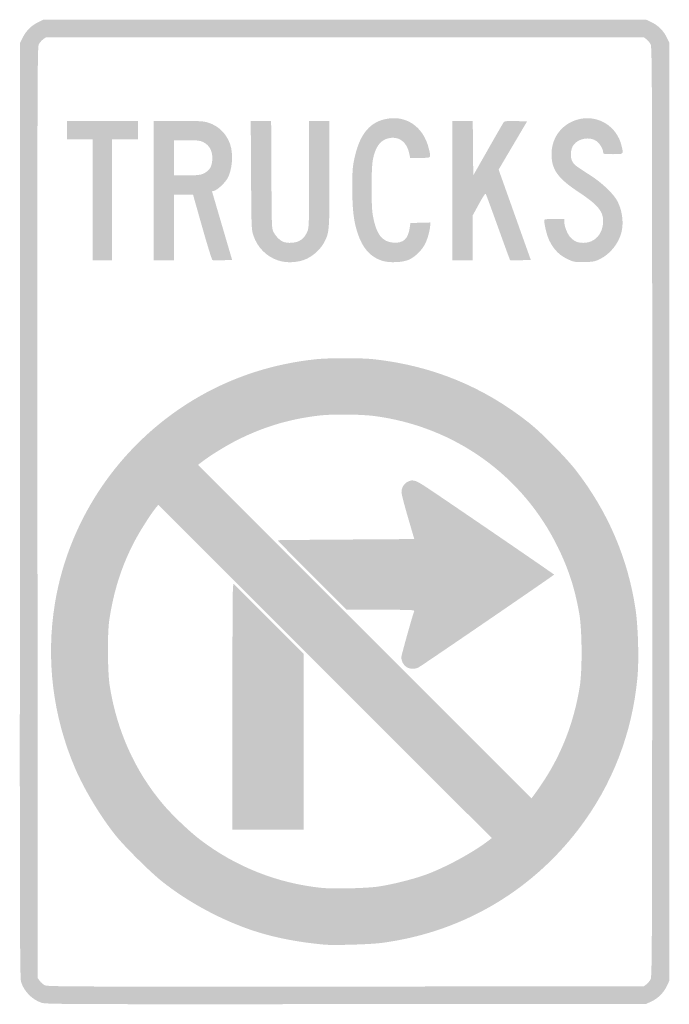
# Model space of a CAD drawing. Header units: inches. Extents: x -11.9 to 11.9, y -18 to 18.
import ezdxf

# ---------------------------------------------------------------- set-up
doc = ezdxf.new("R2010")
doc.units = ezdxf.units.IN
doc.header["$MEASUREMENT"] = 0

msp = doc.modelspace()

# ---------------------------------------------------------------- hatches: boundary and pattern name
h = msp.add_hatch(color=7)
edge = h.paths.add_edge_path()
edge.add_spline(control_points=[(-11.08, -17.939), (-11.427, -17.818), (-11.722, -17.513), (-11.821, -17.173), (-11.865, -17.024), (-11.87, -14.84), (-11.862, 0.068)], knot_values=[0, 0, 0, 0, 1, 1, 1, 2, 2, 2, 2], degree=3, periodic=0)
edge.add_line((-11.862, 0.068), (-11.854, 17.139))
edge.add_line((-11.854, 17.139), (-11.76, 17.33))
edge.add_spline(control_points=[(-11.76, 17.33), (-11.64, 17.573), (-11.444, 17.77), (-11.201, 17.889)], knot_values=[0, 0, 0, 0, 1, 1, 1, 1], degree=3, periodic=0)
edge.add_line((-11.201, 17.889), (-11.009, 17.983))
edge.add_line((-11.009, 17.983), (0, 17.983))
edge.add_line((0, 17.983), (11.009, 17.983))
edge.add_line((11.009, 17.983), (11.2, 17.894))
edge.add_spline(control_points=[(11.2, 17.894), (11.443, 17.78), (11.65, 17.572), (11.764, 17.33)], knot_values=[0, 0, 0, 0, 1, 1, 1, 1], degree=3, periodic=0)
edge.add_line((11.764, 17.33), (11.854, 17.139))
edge.add_line((11.854, 17.139), (11.854, 0))
edge.add_line((11.854, 0), (11.854, -17.139))
edge.add_line((11.854, -17.139), (11.764, -17.33))
edge.add_spline(control_points=[(11.764, -17.33), (11.65, -17.572), (11.443, -17.78), (11.2, -17.894)], knot_values=[0, 0, 0, 0, 1, 1, 1, 1], degree=3, periodic=0)
edge.add_line((11.2, -17.894), (11.009, -17.983))
edge.add_line((11.009, -17.983), (0.051, -17.991))
edge.add_spline(control_points=[(0.051, -17.991), (-10.333, -17.998), (-10.917, -17.995), (-11.08, -17.939)], knot_values=[0, 0, 0, 0, 1, 1, 1, 1], degree=3, periodic=0)
edge = h.paths.add_edge_path(flags=0)
edge.add_spline(control_points=[(11.015, -17.272), (11.068, -17.233), (11.137, -17.149), (11.17, -17.086), (11.226, -16.976), (11.229, -16.089), (11.229, 0), (11.229, 16.089), (11.226, 16.976), (11.17, 17.086), (11.137, 17.149), (11.068, 17.233), (11.015, 17.272)], knot_values=[0, 0, 0, 0, 1, 1, 1, 2, 2, 2, 3, 3, 3, 4, 4, 4, 4], degree=3, periodic=0)
edge.add_line((11.015, 17.272), (10.92, 17.341))
edge.add_line((10.92, 17.341), (0.006, 17.341))
edge.add_line((0.006, 17.341), (-10.908, 17.341))
edge.add_line((-10.908, 17.341), (-11.014, 17.266))
edge.add_spline(control_points=[(-11.014, 17.266), (-11.072, 17.225), (-11.144, 17.139), (-11.174, 17.075), (-11.225, 16.969), (-11.228, 15.598), (-11.221, -0.039)], knot_values=[0, 0, 0, 0, 1, 1, 1, 2, 2, 2, 2], degree=3, periodic=0)
edge.add_line((-11.221, -0.039), (-11.212, -17.038))
edge.add_line((-11.212, -17.038), (-11.137, -17.143))
edge.add_spline(control_points=[(-11.137, -17.143), (-11.096, -17.2), (-11.012, -17.272), (-10.951, -17.302), (-10.85, -17.352), (-9.932, -17.356), (0.04, -17.349)], knot_values=[0, 0, 0, 0, 1, 1, 1, 2, 2, 2, 2], degree=3, periodic=0)
edge.add_line((0.04, -17.349), (10.92, -17.341))
edge.add_line((10.92, -17.341), (11.015, -17.272))
h = msp.add_hatch(color=7)
edge = h.paths.add_edge_path()
edge.add_spline(control_points=[(1.344, 9.18), (0.921, 9.329), (0.656, 9.632), (0.474, 10.174), (0.328, 10.609), (0.276, 11.046), (0.276, 11.837), (0.276, 12.443), (0.287, 12.597), (0.351, 12.901), (0.531, 13.744), (0.871, 14.196), (1.435, 14.339), (2.206, 14.535), (2.877, 14.094), (3.073, 13.264), (3.156, 12.913), (3.177, 12.934), (2.756, 12.934)], knot_values=[0, 0, 0, 0, 1, 1, 1, 2, 2, 2, 3, 3, 3, 4, 4, 4, 5, 5, 5, 6, 6, 6, 6], degree=3, periodic=0)
edge.add_line((2.756, 12.934), (2.388, 12.934))
edge.add_line((2.388, 12.934), (2.365, 13.061))
edge.add_spline(control_points=[(2.365, 13.061), (2.28, 13.522), (1.971, 13.751), (1.576, 13.645), (1.285, 13.567), (1.113, 13.318), (1.024, 12.849), (0.967, 12.548), (0.965, 11.186), (1.022, 10.857), (1.143, 10.147), (1.358, 9.86), (1.785, 9.835), (2.143, 9.815), (2.315, 9.971), (2.372, 10.368)], knot_values=[0, 0, 0, 0, 1, 1, 1, 2, 2, 2, 3, 3, 3, 4, 4, 4, 5, 5, 5, 5], degree=3, periodic=0)
edge.add_line((2.372, 10.368), (2.399, 10.553))
edge.add_line((2.399, 10.553), (2.761, 10.563))
edge.add_line((2.761, 10.563), (3.124, 10.573))
edge.add_line((3.124, 10.573), (3.123, 10.479))
edge.add_spline(control_points=[(3.123, 10.479), (3.122, 10.319), (3.027, 9.97), (2.936, 9.789), (2.824, 9.568), (2.579, 9.324), (2.364, 9.22), (2.133, 9.107), (1.607, 9.087), (1.344, 9.18)], knot_values=[0, 0, 0, 0, 1, 1, 1, 2, 2, 2, 3, 3, 3, 3], degree=3, periodic=0)
h = msp.add_hatch(color=7)
edge = h.paths.add_edge_path()
edge.add_spline(control_points=[(8.22, 9.196), (7.873, 9.342), (7.655, 9.549), (7.477, 9.901), (7.375, 10.103), (7.257, 10.611), (7.297, 10.675), (7.307, 10.692), (7.474, 10.705), (7.668, 10.705)], knot_values=[0, 0, 0, 0, 1, 1, 1, 2, 2, 2, 3, 3, 3, 3], degree=3, periodic=0)
edge.add_line((7.668, 10.705), (8.021, 10.705))
edge.add_line((8.021, 10.705), (8.021, 10.589))
edge.add_spline(control_points=[(8.021, 10.589), (8.021, 10.413), (8.142, 10.124), (8.265, 10.005), (8.402, 9.873), (8.521, 9.827), (8.724, 9.828), (9.142, 9.83), (9.44, 10.163), (9.438, 10.625), (9.437, 10.986), (9.237, 11.225), (8.563, 11.67), (7.817, 12.164), (7.585, 12.463), (7.555, 12.974), (7.517, 13.608), (7.878, 14.139), (8.472, 14.324), (9.198, 14.549), (9.94, 14.116), (10.113, 13.366), (10.184, 13.059), (10.195, 13.069), (9.794, 13.069), (9.459, 13.069), (9.439, 13.073), (9.439, 13.138), (9.439, 13.251), (9.313, 13.464), (9.197, 13.546), (8.952, 13.721), (8.53, 13.649), (8.354, 13.402), (8.242, 13.244), (8.225, 12.943), (8.321, 12.789), (8.395, 12.669), (8.417, 12.652), (9, 12.276), (9.404, 12.015), (9.816, 11.62), (9.954, 11.361), (10.131, 11.027), (10.193, 10.587), (10.112, 10.236), (10.017, 9.822), (9.698, 9.419), (9.321, 9.235), (9.143, 9.148), (9.076, 9.134), (8.764, 9.126), (8.453, 9.117), (8.385, 9.126), (8.22, 9.196)], knot_values=[0, 0, 0, 0, 1, 1, 1, 2, 2, 2, 3, 3, 3, 4, 4, 4, 5, 5, 5, 6, 6, 6, 7, 7, 7, 8, 8, 8, 9, 9, 9, 10, 10, 10, 11, 11, 11, 12, 12, 12, 13, 13, 13, 14, 14, 14, 15, 15, 15, 16, 16, 16, 17, 17, 17, 18, 18, 18, 18], degree=3, periodic=0)
msp.add_hatch(color=7).paths.add_polyline_path([(-9.203, 11.398), (-9.203, 13.61), (-9.675, 13.61), (-10.148, 13.61), (-10.148, 13.947), (-10.148, 14.285), (-8.848, 14.285), (-7.548, 14.285), (-7.548, 13.947), (-7.548, 13.61), (-8.021, 13.61), (-8.493, 13.61), (-8.493, 11.398), (-8.493, 9.186), (-8.848, 9.186), (-9.203, 9.186), (-9.203, 11.398)])
h = msp.add_hatch(color=7)
edge = h.paths.add_edge_path()
edge.add_line((-6.974, 11.735), (-6.974, 14.285))
edge.add_line((-6.974, 14.285), (-6.082, 14.285))
edge.add_spline(control_points=[(-6.082, 14.285), (-5.304, 14.285), (-5.164, 14.277), (-4.986, 14.222), (-4.611, 14.105), (-4.322, 13.823), (-4.188, 13.441), (-4.059, 13.075), (-4.105, 12.485), (-4.287, 12.174), (-4.386, 12.006), (-4.653, 11.76), (-4.767, 11.731), (-4.811, 11.72), (-4.846, 11.709), (-4.846, 11.706), (-4.845, 11.704), (-4.68, 11.139), (-4.478, 10.452)], knot_values=[0, 0, 0, 0, 1, 1, 1, 2, 2, 2, 3, 3, 3, 4, 4, 4, 5, 5, 5, 6, 6, 6, 6], degree=3, periodic=0)
edge.add_line((-4.478, 10.452), (-4.112, 9.203))
edge.add_line((-4.112, 9.203), (-4.451, 9.193))
edge.add_spline(control_points=[(-4.451, 9.193), (-4.638, 9.188), (-4.808, 9.19), (-4.829, 9.198), (-4.851, 9.206), (-5.019, 9.746), (-5.203, 10.398)], knot_values=[0, 0, 0, 0, 1, 1, 1, 2, 2, 2, 2], degree=3, periodic=0)
edge.add_line((-5.203, 10.398), (-5.538, 11.583))
edge.add_line((-5.538, 11.583), (-5.885, 11.583))
edge.add_line((-5.885, 11.583), (-6.231, 11.583))
edge.add_line((-6.231, 11.583), (-6.231, 10.385))
edge.add_line((-6.231, 10.385), (-6.231, 9.186))
edge.add_line((-6.231, 9.186), (-6.602, 9.186))
edge.add_line((-6.602, 9.186), (-6.974, 9.186))
edge.add_line((-6.974, 9.186), (-6.974, 11.735))
edge = h.paths.add_edge_path(flags=0)
edge.add_spline(control_points=[(-5.192, 12.345), (-4.939, 12.45), (-4.838, 12.612), (-4.836, 12.917), (-4.833, 13.191), (-4.939, 13.388), (-5.147, 13.498), (-5.282, 13.569), (-5.34, 13.576), (-5.763, 13.576)], knot_values=[0, 0, 0, 0, 1, 1, 1, 2, 2, 2, 3, 3, 3, 3], degree=3, periodic=0)
edge.add_line((-5.763, 13.576), (-6.231, 13.576))
edge.add_line((-6.231, 13.576), (-6.231, 12.934))
edge.add_line((-6.231, 12.934), (-6.231, 12.293))
edge.add_line((-6.231, 12.293), (-5.774, 12.293))
edge.add_spline(control_points=[(-5.774, 12.293), (-5.439, 12.293), (-5.284, 12.307), (-5.192, 12.345)], knot_values=[0, 0, 0, 0, 1, 1, 1, 1], degree=3, periodic=0)
h = msp.add_hatch(color=7)
edge = h.paths.add_edge_path()
edge.add_spline(control_points=[(-2.428, 9.184), (-2.856, 9.324), (-3.188, 9.658), (-3.334, 10.095), (-3.407, 10.312), (-3.409, 10.362), (-3.42, 12.301)], knot_values=[0, 0, 0, 0, 1, 1, 1, 2, 2, 2, 2], degree=3, periodic=0)
edge.add_line((-3.42, 12.301), (-3.432, 14.285))
edge.add_line((-3.432, 14.285), (-3.059, 14.285))
edge.add_line((-3.059, 14.285), (-2.687, 14.285))
edge.add_line((-2.687, 14.285), (-2.677, 12.318))
edge.add_spline(control_points=[(-2.677, 12.318), (-2.668, 10.376), (-2.667, 10.349), (-2.595, 10.216), (-2.507, 10.052), (-2.363, 9.912), (-2.235, 9.863), (-2.085, 9.807), (-1.818, 9.82), (-1.679, 9.891), (-1.521, 9.972), (-1.457, 10.043), (-1.37, 10.233), (-1.304, 10.38), (-1.302, 10.447), (-1.301, 12.335)], knot_values=[0, 0, 0, 0, 1, 1, 1, 2, 2, 2, 3, 3, 3, 4, 4, 4, 5, 5, 5, 5], degree=3, periodic=0)
edge.add_line((-1.301, 12.335), (-1.3, 14.285))
edge.add_line((-1.3, 14.285), (-0.929, 14.285))
edge.add_line((-0.929, 14.285), (-0.557, 14.285))
edge.add_line((-0.557, 14.285), (-0.557, 12.35))
edge.add_spline(control_points=[(-0.557, 12.35), (-0.557, 10.254), (-0.56, 10.223), (-0.745, 9.856), (-0.87, 9.61), (-1.124, 9.37), (-1.393, 9.244), (-1.69, 9.105), (-2.115, 9.08), (-2.428, 9.184)], knot_values=[0, 0, 0, 0, 1, 1, 1, 2, 2, 2, 3, 3, 3, 3], degree=3, periodic=0)
h = msp.add_hatch(color=7)
edge = h.paths.add_edge_path()
edge.add_line((3.934, 11.735), (3.934, 14.285))
edge.add_line((3.934, 14.285), (4.305, 14.285))
edge.add_line((4.305, 14.285), (4.676, 14.285))
edge.add_line((4.676, 14.285), (4.685, 13.289))
edge.add_line((4.685, 13.289), (4.694, 12.293))
edge.add_line((4.694, 12.293), (5.232, 13.24))
edge.add_spline(control_points=[(5.232, 13.24), (5.527, 13.76), (5.786, 14.209), (5.806, 14.237), (5.836, 14.278), (5.92, 14.286), (6.252, 14.278)], knot_values=[0, 0, 0, 0, 1, 1, 1, 2, 2, 2, 2], degree=3, periodic=0)
edge.add_line((6.252, 14.278), (6.661, 14.268))
edge.add_line((6.661, 14.268), (6.141, 13.387))
edge.add_line((6.141, 13.387), (5.621, 12.505))
edge.add_line((5.621, 12.505), (6.208, 10.854))
edge.add_line((6.208, 10.854), (6.796, 9.203))
edge.add_line((6.796, 9.203), (6.425, 9.193))
edge.add_spline(control_points=[(6.425, 9.193), (6.22, 9.188), (6.047, 9.19), (6.039, 9.197), (6.032, 9.205), (5.836, 9.739), (5.604, 10.385), (5.372, 11.031), (5.17, 11.581), (5.154, 11.609), (5.134, 11.644), (5.064, 11.544), (4.902, 11.248)], knot_values=[0, 0, 0, 0, 1, 1, 1, 2, 2, 2, 3, 3, 3, 4, 4, 4, 4], degree=3, periodic=0)
edge.add_line((4.902, 11.248), (4.677, 10.837))
edge.add_line((4.677, 10.837), (4.677, 10.011))
edge.add_line((4.677, 10.011), (4.677, 9.186))
edge.add_line((4.677, 9.186), (4.306, 9.186))
edge.add_line((4.306, 9.186), (3.934, 9.186))
edge.add_line((3.934, 9.186), (3.934, 11.735))
h = msp.add_hatch(color=7)
edge = h.paths.add_edge_path()
edge.add_spline(control_points=[(-0.726, -15.818), (-1.813, -15.721), (-2.774, -15.519), (-3.611, -15.213), (-4.706, -14.812), (-5.784, -14.211), (-6.67, -13.51), (-7.092, -13.175), (-8.052, -12.223), (-8.372, -11.82), (-8.921, -11.13), (-9.515, -10.145), (-9.844, -9.377), (-10.663, -7.464), (-10.918, -5.383), (-10.583, -3.343), (-10.062, -0.17), (-8.095, 2.638), (-5.27, 4.238), (-3.995, 4.961), (-2.573, 5.413), (-1.064, 5.574), (-0.578, 5.626), (0.594, 5.627), (1.064, 5.575), (3.195, 5.341), (5.074, 4.57), (6.737, 3.247), (7.188, 2.889), (8.083, 1.981), (8.44, 1.52), (9.61, 0.01), (10.343, -1.697), (10.621, -3.563), (10.715, -4.192), (10.75, -5.399), (10.692, -6.036), (10.505, -8.091), (9.768, -9.993), (8.531, -11.609), (6.766, -13.914), (4.22, -15.381), (1.334, -15.756), (0.933, -15.808), (-0.392, -15.848), (-0.726, -15.818)], knot_values=[0, 0, 0, 0, 1, 1, 1, 2, 2, 2, 3, 3, 3, 4, 4, 4, 5, 5, 5, 6, 6, 6, 7, 7, 7, 8, 8, 8, 9, 9, 9, 10, 10, 10, 11, 11, 11, 12, 12, 12, 13, 13, 13, 14, 14, 14, 15, 15, 15, 15], degree=3, periodic=0)
edge = h.paths.add_edge_path(flags=0)
edge.add_spline(control_points=[(1.233, -13.694), (1.734, -13.619), (2.464, -13.437), (2.936, -13.269), (3.66, -13.011), (4.737, -12.425), (5.285, -11.99)], knot_values=[0, 0, 0, 0, 1, 1, 1, 2, 2, 2, 2], degree=3, periodic=0)
edge.add_line((5.285, -11.99), (5.37, -11.923))
edge.add_line((5.37, -11.923), (-0.719, -5.835))
edge.add_line((-0.719, -5.835), (-6.808, 0.253))
edge.add_line((-6.808, 0.253), (-6.893, 0.152))
edge.add_spline(control_points=[(-6.893, 0.152), (-7.073, -0.063), (-7.484, -0.71), (-7.678, -1.081), (-8.149, -1.981), (-8.439, -2.891), (-8.6, -3.968), (-8.67, -4.438), (-8.661, -5.86), (-8.584, -6.349), (-8.327, -7.986), (-7.67, -9.456), (-6.652, -10.668), (-6.315, -11.07), (-5.671, -11.685), (-5.268, -11.992), (-3.978, -12.973), (-2.455, -13.576), (-0.844, -13.743), (-0.419, -13.787), (0.806, -13.758), (1.233, -13.694)], knot_values=[0, 0, 0, 0, 1, 1, 1, 2, 2, 2, 3, 3, 3, 4, 4, 4, 5, 5, 5, 6, 6, 6, 7, 7, 7, 7], degree=3, periodic=0)
edge = h.paths.add_edge_path(flags=0)
edge.add_spline(control_points=[(7.172, -9.979), (7.897, -8.922), (8.374, -7.704), (8.585, -6.377), (8.679, -5.78), (8.67, -4.326), (8.568, -3.735), (8.408, -2.814), (8.181, -2.107), (7.786, -1.298), (6.502, 1.331), (4.022, 3.109), (1.098, 3.498), (0.591, 3.565), (-0.458, 3.575), (-0.946, 3.516), (-2.028, 3.386), (-2.954, 3.109), (-3.917, 2.626), (-4.332, 2.418), (-4.942, 2.04), (-5.229, 1.814)], knot_values=[0, 0, 0, 0, 1, 1, 1, 2, 2, 2, 3, 3, 3, 4, 4, 4, 5, 5, 5, 6, 6, 6, 7, 7, 7, 7], degree=3, periodic=0)
edge.add_line((-5.229, 1.814), (-5.359, 1.712))
edge.add_line((-5.359, 1.712), (0.731, -4.379))
edge.add_line((0.731, -4.379), (6.822, -10.469))
edge.add_line((6.822, -10.469), (6.881, -10.393))
edge.add_spline(control_points=[(6.881, -10.393), (6.914, -10.351), (7.045, -10.165), (7.172, -9.979)], knot_values=[0, 0, 0, 0, 1, 1, 1, 1], degree=3, periodic=0)
h = msp.add_hatch(color=7)
edge = h.paths.add_edge_path()
edge.add_spline(control_points=[(2.258, -5.672), (2.141, -5.597), (2.065, -5.45), (2.069, -5.305), (2.072, -5.23), (2.468, -3.811), (2.538, -3.629), (2.554, -3.586), (2.385, -3.58), (1.312, -3.58)], knot_values=[0, 0, 0, 0, 1, 1, 1, 2, 2, 2, 3, 3, 3, 3], degree=3, periodic=0)
edge.add_line((1.312, -3.58), (0.067, -3.58))
edge.add_line((0.067, -3.58), (-1.199, -2.313))
edge.add_spline(control_points=[(-1.199, -2.313), (-1.895, -1.617), (-2.457, -1.043), (-2.448, -1.039), (-2.439, -1.035), (-1.313, -1.023), (0.055, -1.014)], knot_values=[0, 0, 0, 0, 1, 1, 1, 2, 2, 2, 2], degree=3, periodic=0)
edge.add_line((0.055, -1.014), (2.541, -0.996))
edge.add_line((2.541, -0.996), (2.309, -0.203))
edge.add_spline(control_points=[(2.309, -0.203), (2.181, 0.234), (2.074, 0.646), (2.073, 0.714), (2.068, 0.872), (2.163, 1.032), (2.3, 1.097), (2.517, 1.2), (2.577, 1.176), (3.252, 0.718), (5.128, -0.554), (7.646, -2.282), (7.647, -2.296), (7.647, -2.316), (2.858, -5.596), (2.705, -5.681), (2.565, -5.758), (2.387, -5.755), (2.258, -5.672)], knot_values=[0, 0, 0, 0, 1, 1, 1, 2, 2, 2, 3, 3, 3, 4, 4, 4, 5, 5, 5, 6, 6, 6, 6], degree=3, periodic=0)
h = msp.add_hatch(color=7)
edge = h.paths.add_edge_path()
edge.add_spline(control_points=[(-4.103, -7.252), (-4.103, -4.852), (-4.093, -2.829), (-4.081, -2.757)], knot_values=[0, 0, 0, 0, 1, 1, 1, 1], degree=3, periodic=0)
edge.add_line((-4.081, -2.757), (-4.06, -2.628))
edge.add_line((-4.06, -2.628), (-2.781, -3.906))
edge.add_line((-2.781, -3.906), (-1.503, -5.184))
edge.add_line((-1.503, -5.184), (-1.503, -8.4))
edge.add_line((-1.503, -8.4), (-1.503, -11.617))
edge.add_line((-1.503, -11.617), (-2.803, -11.617))
edge.add_line((-2.803, -11.617), (-4.103, -11.617))
edge.add_line((-4.103, -11.617), (-4.103, -7.252))

doc.saveas('drawing.dxf')
